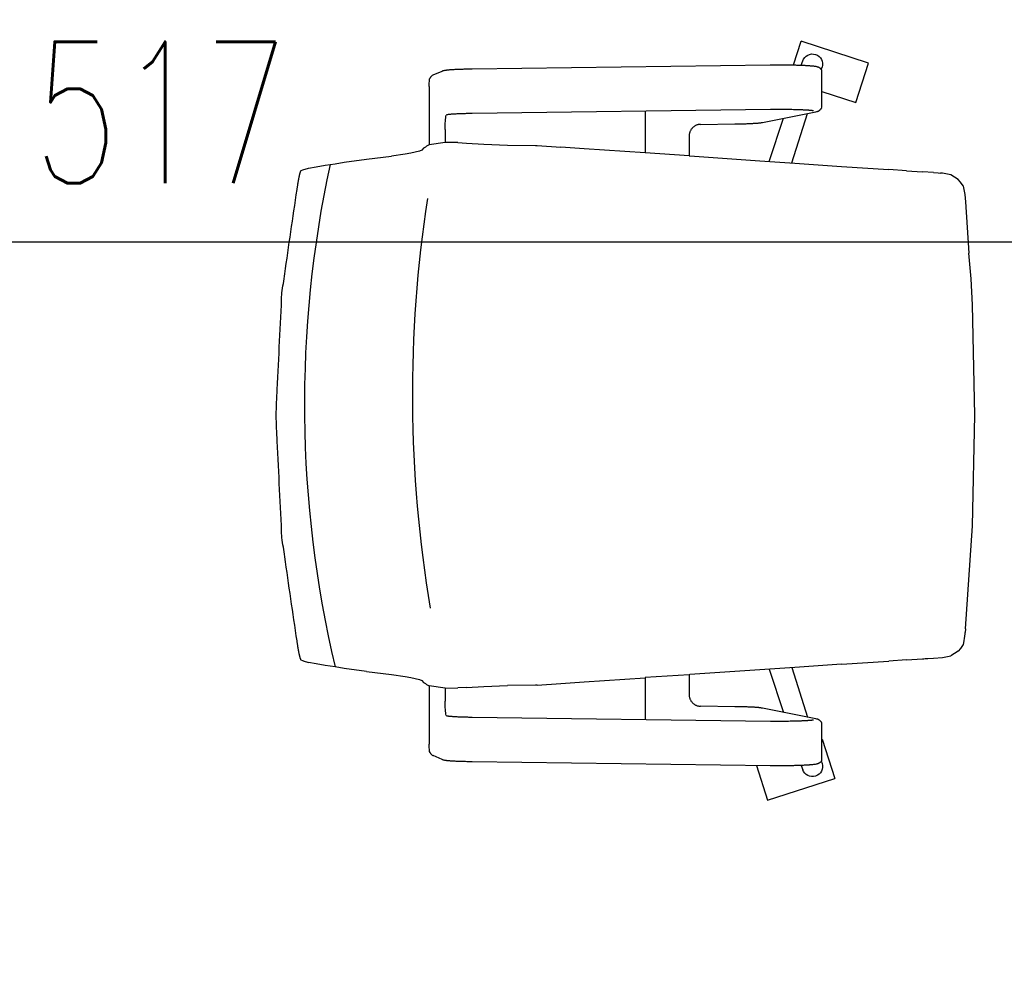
# Model space of a CAD drawing. Header units: millimetres. Extents: x 167273 to 188273, y -125105 to -88145.
# Tile 154 of 210: x 174445 to 174529, y -96599 to -96518. Entities that reach past the tile are written whole.
import ezdxf

# ---------------------------------------------------------------- set-up
doc = ezdxf.new("R2010")
doc.units = ezdxf.units.MM
doc.header["$PDMODE"] = 35
doc.header["$PDSIZE"] = 5
doc.layers.add('a-wymiary', color=9, linetype='Continuous')
doc.layers.add('c-meble', color=5, linetype='Continuous')
doc.styles.add('PPAB_100', font='romans.shx', dxfattribs={"width": 0.7, "height": 12})
doc.dimstyles.new('newPPAB_100', dxfattribs={"dimscale": 0, "dimtxt": 16, "dimasz": 1, "dimexe": 10, "dimexo": 10, "dimgap": 5, "dimtad": 1, "dimdec": 0, "dimzin": 0, "dimdsep": 46, "dimtxsty": 'PPAB_100', "dimblk": 'tick_50', "dimcen": 0.09, "dimdle": 5, "dimse1": 1, "dimse2": 1, "dimclrd": 9, "dimclre": 9, "dimclrt": 161, "dimadec": 0, "dimazin": 0, "dimtfac": 1, "dimtdec": 0, "dimtix": 1, "dimtmove": 2, "dimatfit": 0, "dimldrblk": 'tick_50', "dimfxl": 0, "dimtolj": 1, "dimtzin": 0, "dimarcsym": 0})

# ---------------------------------------------------------------- blocks, each defined once
blk = doc.blocks.new('tick_50')
at = {"color": 9, "ltscale": 20}
for p, q in [((0, 10), (0, -10)), ((-5, 0), (5, 0))]:
    blk.add_line(p, q, dxfattribs=at)
at = {"color": 0}
blk.add_line((2.5, 2.5), (-2.5, -2.5), dxfattribs=at)
blk = doc.blocks.new('*D18')
at = {"layer": 'a-wymiary', "color": 9, "lineweight": -2}
blk.add_line((174757.942, -96536.57), (174242.442, -96536.57), dxfattribs=at)
at = {"layer": 'Defpoints', "color": 0}
for p in [(174241.442, -96536.57), (174241.442, -96768.894), (174758.942, -96768.894)]:
    blk.add_point(p, dxfattribs=at)
at = {"layer": 'a-wymiary', "color": 9, "lineweight": -2, "rotation": 180}
blk.add_blockref('tick_50', (174241.442, -96536.57), dxfattribs=at)
at = {"layer": 'a-wymiary', "color": 9, "lineweight": -2}
blk.add_blockref('tick_50', (174758.942, -96536.57), dxfattribs=at)
at = {"layer": 'a-wymiary', "color": 161, "insert": (174457.39, -96525.57), "char_height": 12, "attachment_point": 5, "style": 'PPAB_100'}
blk.add_mtext('\\A1;517', dxfattribs=at)

msp = doc.modelspace()

# ---------------------------------------------------------------- linework, layer by layer
at = {"layer": 'c-meble'}
for p, q in [((174511.062, -96521.536), (174511.714, -96519.531)), ((174517.42, -96521.385), (174511.714, -96519.531)), ((174483.786, -96521.865), (174509.08, -96521.528)), ((174509.08, -96521.528), (174509.165, -96521.527)), ((174509.165, -96521.527), (174509.251, -96521.526)), ((174509.251, -96521.526), (174509.338, -96521.526)), ((174509.338, -96521.526), (174509.425, -96521.525)), ((174509.425, -96521.525), (174509.512, -96521.524)), ((174509.512, -96521.524), (174509.599, -96521.524)), ((174509.599, -96521.524), (174509.687, -96521.524)), ((174509.687, -96521.524), (174509.774, -96521.523)), ((174509.774, -96521.523), (174509.862, -96521.523)), ((174509.862, -96521.523), (174509.95, -96521.524)), ((174509.95, -96521.524), (174510.038, -96521.524)), ((174510.038, -96521.524), (174510.125, -96521.524)), ((174510.125, -96521.524), (174510.213, -96521.525)), ((174510.213, -96521.525), (174510.3, -96521.525)), ((174510.3, -96521.525), (174510.386, -96521.526)), ((174510.386, -96521.526), (174510.473, -96521.527)), ((174510.473, -96521.527), (174510.559, -96521.528)), ((174510.559, -96521.528), (174510.644, -96521.529)), ((174510.644, -96521.529), (174510.729, -96521.53)), ((174511.72, -96521.556), (174511.841, -96521.194)), ((174516.339, -96524.714), (174517.42, -96521.385)), ((174480.496, -96522.388), (174481.255, -96522.051)), ((174481.255, -96522.051), (174481.29, -96522.036)), ((174481.29, -96522.036), (174481.32, -96522.026)), ((174481.32, -96522.026), (174481.347, -96522.017)), ((174481.347, -96522.017), (174481.372, -96522.01)), ((174481.372, -96522.01), (174481.42, -96521.998)), ((174481.42, -96521.998), (174481.467, -96521.988)), ((174481.467, -96521.988), (174481.559, -96521.973)), ((174481.559, -96521.973), (174481.608, -96521.967)), ((174481.608, -96521.967), (174481.66, -96521.96)), ((174481.66, -96521.96), (174481.716, -96521.954)), ((174481.716, -96521.954), (174481.774, -96521.948)), ((174481.774, -96521.948), (174481.836, -96521.942)), ((174481.836, -96521.942), (174481.901, -96521.937)), ((174481.901, -96521.937), (174481.969, -96521.932)), ((174481.969, -96521.932), (174482.04, -96521.926)), ((174482.04, -96521.926), (174482.115, -96521.921)), ((174482.115, -96521.921), (174482.193, -96521.917)), ((174482.193, -96521.917), (174482.274, -96521.912)), ((174482.274, -96521.912), (174482.358, -96521.907)), ((174482.358, -96521.907), (174482.444, -96521.903)), ((174482.444, -96521.903), (174482.534, -96521.899)), ((174482.534, -96521.899), (174482.626, -96521.895)), ((174482.626, -96521.895), (174482.721, -96521.891)), ((174482.721, -96521.891), (174482.819, -96521.888)), ((174482.819, -96521.888), (174482.919, -96521.884)), ((174482.919, -96521.884), (174483.021, -96521.881)), ((174483.021, -96521.881), (174483.125, -96521.878)), ((174483.125, -96521.878), (174483.231, -96521.876)), ((174483.231, -96521.876), (174483.339, -96521.873)), ((174483.339, -96521.873), (174483.448, -96521.871)), ((174483.448, -96521.871), (174483.559, -96521.869)), ((174483.559, -96521.869), (174483.672, -96521.867)), ((174483.672, -96521.867), (174483.786, -96521.865)), ((174510.729, -96521.53), (174510.813, -96521.531)), ((174510.813, -96521.531), (174510.896, -96521.533)), ((174510.896, -96521.533), (174510.978, -96521.534)), ((174510.978, -96521.534), (174511.06, -96521.536)), ((174511.06, -96521.536), (174511.141, -96521.538)), ((174511.141, -96521.538), (174511.221, -96521.54)), ((174511.221, -96521.54), (174511.299, -96521.542)), ((174511.299, -96521.542), (174511.377, -96521.544)), ((174511.377, -96521.544), (174511.453, -96521.547)), ((174511.453, -96521.547), (174511.528, -96521.549)), ((174511.528, -96521.549), (174511.602, -96521.551)), ((174511.602, -96521.551), (174511.675, -96521.554)), ((174511.675, -96521.554), (174511.746, -96521.557)), ((174511.746, -96521.557), (174511.816, -96521.56)), ((174511.816, -96521.56), (174511.885, -96521.563)), ((174511.885, -96521.563), (174511.952, -96521.566)), ((174511.952, -96521.566), (174512.017, -96521.569)), ((174512.017, -96521.569), (174512.081, -96521.572)), ((174512.081, -96521.572), (174512.143, -96521.575)), ((174512.143, -96521.575), (174512.203, -96521.579)), ((174512.203, -96521.579), (174512.262, -96521.583)), ((174512.262, -96521.583), (174512.318, -96521.586)), ((174512.318, -96521.586), (174512.374, -96521.59)), ((174512.374, -96521.59), (174512.427, -96521.594)), ((174512.427, -96521.594), (174512.479, -96521.598)), ((174512.479, -96521.598), (174512.529, -96521.602)), ((174512.529, -96521.602), (174512.577, -96521.606)), ((174512.577, -96521.606), (174512.622, -96521.61)), ((174512.622, -96521.61), (174512.666, -96521.614)), ((174512.666, -96521.614), (174512.706, -96521.617)), ((174512.706, -96521.617), (174512.745, -96521.621)), ((174512.745, -96521.621), (174512.819, -96521.629)), ((174512.819, -96521.629), (174512.889, -96521.639)), ((174512.889, -96521.639), (174512.96, -96521.653)), ((174512.96, -96521.653), (174512.997, -96521.662)), ((174512.997, -96521.662), (174513.035, -96521.672)), ((174513.035, -96521.672), (174513.075, -96521.685)), ((174513.075, -96521.685), (174513.119, -96521.699)), ((174513.119, -96521.699), (174513.144, -96521.709)), ((174513.144, -96521.709), (174513.172, -96521.722)), ((174513.172, -96521.722), (174513.204, -96521.739)), ((174513.204, -96521.739), (174513.222, -96521.75)), ((174513.222, -96521.75), (174513.242, -96521.762)), ((174513.242, -96521.762), (174513.263, -96521.776)), ((174513.263, -96521.776), (174513.286, -96521.793)), ((174513.286, -96521.793), (174513.311, -96521.814)), ((174513.311, -96521.814), (174513.337, -96521.839)), ((174513.337, -96521.839), (174513.365, -96521.869)), ((174513.365, -96521.869), (174513.394, -96521.906)), ((174513.394, -96521.906), (174513.423, -96521.95)), ((174513.418, -96521.943), (174513.486, -96521.728)), ((174513.423, -96521.95), (174513.437, -96521.975)), ((174513.437, -96521.975), (174513.45, -96522.002)), ((174513.451, -96525.161), (174513.451, -96522.007)), ((174480.217, -96522.657), (174480.206, -96522.681)), ((174480.231, -96522.63), (174480.217, -96522.657)), ((174480.249, -96522.6), (174480.231, -96522.63)), ((174480.261, -96522.583), (174480.249, -96522.6)), ((174480.274, -96522.565), (174480.261, -96522.583)), ((174480.289, -96522.546), (174480.274, -96522.565)), ((174480.306, -96522.525), (174480.289, -96522.546)), ((174480.327, -96522.503), (174480.306, -96522.525)), ((174480.351, -96522.481), (174480.327, -96522.503)), ((174480.38, -96522.457), (174480.351, -96522.481)), ((174480.413, -96522.433), (174480.38, -96522.457)), ((174480.451, -96522.41), (174480.413, -96522.433)), ((174480.496, -96522.388), (174480.451, -96522.41)), ((174480.143, -96523.372), (174480.143, -96528.311)), ((174513.451, -96523.776), (174516.339, -96524.714)), ((174482.348, -96525.706), (174482.276, -96525.71)), ((174482.422, -96525.702), (174482.348, -96525.706)), ((174482.499, -96525.698), (174482.422, -96525.702)), ((174482.578, -96525.694), (174482.499, -96525.698)), ((174482.66, -96525.691), (174482.578, -96525.694)), ((174482.745, -96525.688), (174482.66, -96525.691)), ((174482.832, -96525.684), (174482.745, -96525.688)), ((174482.921, -96525.681), (174482.832, -96525.684)), ((174483.012, -96525.678), (174482.921, -96525.681)), ((174483.105, -96525.676), (174483.012, -96525.678)), ((174483.199, -96525.673), (174483.105, -96525.676)), ((174483.296, -96525.671), (174483.199, -96525.673)), ((174483.394, -96525.668), (174483.296, -96525.671)), ((174483.494, -96525.666), (174483.394, -96525.668)), ((174483.595, -96525.665), (174483.494, -96525.666)), ((174483.697, -96525.663), (174483.595, -96525.665)), ((174483.8, -96525.661), (174483.697, -96525.663)), ((174509.094, -96525.325), (174483.8, -96525.661)), ((174498.48, -96525.466), (174498.48, -96529.006)), ((174508.423, -96526.415), (174512.957, -96525.513)), ((174509.245, -96525.323), (174509.094, -96525.325)), ((174509.398, -96525.321), (174509.245, -96525.323)), ((174509.552, -96525.321), (174509.398, -96525.321)), ((174509.706, -96525.32), (174509.552, -96525.321)), ((174509.861, -96525.32), (174509.706, -96525.32)), ((174510.016, -96525.32), (174509.861, -96525.32)), ((174510.171, -96525.321), (174510.016, -96525.32)), ((174510.324, -96525.322), (174510.171, -96525.321)), ((174510.477, -96525.323), (174510.324, -96525.322)), ((174510.627, -96525.325), (174510.477, -96525.323)), ((174510.776, -96525.327), (174510.627, -96525.325)), ((174510.922, -96525.33), (174510.776, -96525.327)), ((174511.066, -96525.333), (174510.922, -96525.33)), ((174510.924, -96529.854), (174512.249, -96525.654)), ((174511.206, -96525.336), (174511.066, -96525.333)), ((174511.343, -96525.34), (174511.206, -96525.336)), ((174511.475, -96525.344), (174511.343, -96525.34)), ((174511.604, -96525.349), (174511.475, -96525.344)), ((174511.728, -96525.353), (174511.604, -96525.349)), ((174511.846, -96525.358), (174511.728, -96525.353)), ((174511.904, -96525.361), (174511.846, -96525.358)), ((174511.96, -96525.364), (174511.904, -96525.361)), ((174512.014, -96525.366), (174511.96, -96525.364)), ((174512.068, -96525.369), (174512.014, -96525.366)), ((174512.119, -96525.372), (174512.068, -96525.369)), ((174512.169, -96525.375), (174512.119, -96525.372)), ((174512.218, -96525.378), (174512.169, -96525.375)), ((174512.265, -96525.381), (174512.218, -96525.378)), ((174512.31, -96525.384), (174512.265, -96525.381)), ((174512.353, -96525.388), (174512.31, -96525.384)), ((174512.395, -96525.391), (174512.353, -96525.388)), ((174512.435, -96525.394), (174512.395, -96525.391)), ((174512.473, -96525.397), (174512.435, -96525.394)), ((174512.509, -96525.401), (174512.473, -96525.397)), ((174512.543, -96525.404), (174512.509, -96525.401)), ((174512.574, -96525.407), (174512.543, -96525.404)), ((174512.604, -96525.41), (174512.574, -96525.407)), ((174512.632, -96525.414), (174512.604, -96525.41)), ((174512.657, -96525.417), (174512.632, -96525.414)), ((174512.68, -96525.42), (174512.657, -96525.417)), ((174512.7, -96525.423), (174512.68, -96525.42)), ((174512.718, -96525.426), (174512.7, -96525.423)), ((174512.732, -96525.428), (174512.718, -96525.426)), ((174512.743, -96525.43), (174512.732, -96525.428)), ((174512.75, -96525.432), (174512.743, -96525.43)), ((174512.752, -96525.432), (174512.75, -96525.432)), ((174512.957, -96525.513), (174513.029, -96525.496)), ((174513.029, -96525.496), (174513.068, -96525.485)), ((174513.068, -96525.485), (174513.089, -96525.479)), ((174513.089, -96525.479), (174513.112, -96525.471)), ((174513.112, -96525.471), (174513.137, -96525.461)), ((174513.137, -96525.461), (174513.165, -96525.448)), ((174513.165, -96525.448), (174513.198, -96525.432)), ((174513.198, -96525.432), (174513.216, -96525.422)), ((174513.216, -96525.422), (174513.236, -96525.41)), ((174513.236, -96525.41), (174513.257, -96525.395)), ((174513.257, -96525.395), (174513.28, -96525.378)), ((174513.28, -96525.378), (174513.306, -96525.358)), ((174513.306, -96525.358), (174513.333, -96525.333)), ((174513.333, -96525.333), (174513.362, -96525.302)), ((174513.362, -96525.302), (174513.392, -96525.265)), ((174513.392, -96525.265), (174513.407, -96525.243)), ((174513.407, -96525.243), (174513.422, -96525.219)), ((174513.422, -96525.219), (174513.437, -96525.193)), ((174513.437, -96525.193), (174513.45, -96525.165)), ((174481.656, -96525.769), (174481.589, -96525.803)), ((174481.658, -96525.769), (174481.656, -96525.769)), ((174481.661, -96525.768), (174481.658, -96525.769)), ((174481.674, -96525.766), (174481.661, -96525.768)), ((174481.693, -96525.762), (174481.674, -96525.766)), ((174481.719, -96525.758), (174481.693, -96525.762)), ((174481.749, -96525.754), (174481.719, -96525.758)), ((174481.785, -96525.75), (174481.749, -96525.754)), ((174481.824, -96525.745), (174481.785, -96525.75)), ((174481.868, -96525.741), (174481.824, -96525.745)), ((174481.916, -96525.736), (174481.868, -96525.741)), ((174481.967, -96525.731), (174481.916, -96525.736)), ((174482.023, -96525.727), (174481.967, -96525.731)), ((174482.081, -96525.723), (174482.023, -96525.727)), ((174482.143, -96525.718), (174482.081, -96525.723)), ((174482.208, -96525.714), (174482.143, -96525.718)), ((174482.276, -96525.71), (174482.208, -96525.714)), ((174506.089, -96526.542), (174506.189, -96526.541)), ((174506.189, -96526.541), (174506.289, -96526.539)), ((174506.289, -96526.539), (174506.388, -96526.537)), ((174506.388, -96526.537), (174506.485, -96526.535)), ((174506.485, -96526.535), (174506.581, -96526.533)), ((174506.581, -96526.533), (174506.676, -96526.531)), ((174506.676, -96526.531), (174506.769, -96526.528)), ((174506.769, -96526.528), (174506.861, -96526.526)), ((174506.861, -96526.526), (174506.951, -96526.523)), ((174506.951, -96526.523), (174507.04, -96526.52)), ((174507.04, -96526.52), (174507.126, -96526.517)), ((174507.126, -96526.517), (174507.211, -96526.514)), ((174507.211, -96526.514), (174507.294, -96526.51)), ((174507.294, -96526.51), (174507.374, -96526.507)), ((174507.374, -96526.507), (174507.453, -96526.503)), ((174507.453, -96526.503), (174507.529, -96526.499)), ((174507.529, -96526.499), (174507.603, -96526.495)), ((174507.603, -96526.495), (174507.675, -96526.491)), ((174507.675, -96526.491), (174507.744, -96526.487)), ((174507.744, -96526.487), (174507.811, -96526.483)), ((174507.811, -96526.483), (174507.875, -96526.478)), ((174507.875, -96526.478), (174507.937, -96526.473)), ((174507.937, -96526.473), (174507.996, -96526.469)), ((174507.996, -96526.469), (174508.052, -96526.464)), ((174508.052, -96526.464), (174508.106, -96526.459)), ((174508.106, -96526.459), (174508.158, -96526.453)), ((174508.158, -96526.453), (174508.207, -96526.448)), ((174508.207, -96526.448), (174508.253, -96526.442)), ((174508.253, -96526.442), (174508.298, -96526.436)), ((174508.298, -96526.436), (174508.341, -96526.43)), ((174508.341, -96526.43), (174508.423, -96526.415)), ((174508.988, -96529.721), (174510.213, -96526.059)), ((174481.506, -96527.009), (174481.506, -96528.127)), ((174502.226, -96527.352), (174502.215, -96527.401)), ((174502.239, -96527.304), (174502.226, -96527.352)), ((174502.254, -96527.256), (174502.239, -96527.304)), ((174502.271, -96527.209), (174502.254, -96527.256)), ((174502.291, -96527.164), (174502.271, -96527.209)), ((174502.313, -96527.119), (174502.291, -96527.164)), ((174502.336, -96527.075), (174502.313, -96527.119)), ((174502.362, -96527.033), (174502.336, -96527.075)), ((174502.39, -96526.992), (174502.362, -96527.033)), ((174502.419, -96526.953), (174502.39, -96526.992)), ((174502.451, -96526.915), (174502.419, -96526.953)), ((174502.483, -96526.879), (174502.451, -96526.915)), ((174502.518, -96526.845), (174502.483, -96526.879)), ((174502.554, -96526.812), (174502.518, -96526.845)), ((174502.591, -96526.782), (174502.554, -96526.812)), ((174502.63, -96526.753), (174502.591, -96526.782)), ((174502.67, -96526.727), (174502.63, -96526.753)), ((174502.711, -96526.702), (174502.67, -96526.727)), ((174502.752, -96526.68), (174502.711, -96526.702)), ((174502.795, -96526.66), (174502.752, -96526.68)), ((174502.839, -96526.642), (174502.795, -96526.66)), ((174502.883, -96526.626), (174502.839, -96526.642)), ((174502.928, -96526.613), (174502.883, -96526.626)), ((174502.973, -96526.602), (174502.928, -96526.613)), ((174503.018, -96526.593), (174502.973, -96526.602)), ((174503.064, -96526.587), (174503.018, -96526.593)), ((174503.11, -96526.583), (174503.064, -96526.587)), ((174503.156, -96526.581), (174503.11, -96526.583)), ((174503.156, -96526.581), (174506.089, -96526.542)), ((174481.506, -96528.127), (174480.145, -96528.31)), ((174482.584, -96528.13), (174481.506, -96528.127)), ((174482.584, -96528.13), (174483.33, -96528.169)), ((174483.33, -96528.169), (174484.798, -96528.254)), ((174502.197, -96527.549), (174502.196, -96527.599)), ((174502.196, -96527.599), (174502.196, -96529.255)), ((174502.201, -96527.499), (174502.197, -96527.549)), ((174502.207, -96527.45), (174502.201, -96527.499)), ((174502.215, -96527.401), (174502.207, -96527.45)), ((174478.586, -96529.021), (174478.108, -96529.107)), ((174479.339, -96528.849), (174478.586, -96529.021)), ((174479.517, -96528.762), (174479.339, -96528.849)), ((174479.668, -96528.592), (174479.517, -96528.762)), ((174479.842, -96528.506), (174479.668, -96528.592)), ((174479.842, -96528.506), (174479.918, -96528.421)), ((174480.145, -96528.31), (174479.918, -96528.421)), ((174484.798, -96528.254), (174486.807, -96528.338)), ((174486.807, -96528.338), (174489.178, -96528.377)), ((174489.178, -96528.377), (174489.323, -96528.377)), ((174489.323, -96528.377), (174491.317, -96528.513)), ((174493.303, -96528.649), (174491.317, -96528.513)), ((174498.48, -96529.001), (174493.303, -96528.649)), ((174502.196, -96529.255), (174498.48, -96529.006)), ((174472.171, -96529.916), (174472.929, -96529.789)), ((174472.929, -96529.789), (174474.839, -96529.534)), ((174474.839, -96529.534), (174476.956, -96529.278)), ((174478.108, -96529.107), (174476.956, -96529.278)), ((174502.196, -96529.255), (174502.259, -96529.26)), ((174502.259, -96529.26), (174508.194, -96529.667)), ((174508.194, -96529.667), (174511.169, -96529.871)), ((174510.921, -96529.864), (174510.921, -96529.864)), ((174511.169, -96529.871), (174515.141, -96530.142)), ((174469.197, -96530.735), (174469.204, -96530.711)), ((174469.204, -96530.711), (174469.211, -96530.688)), ((174469.211, -96530.688), (174469.218, -96530.667)), ((174469.218, -96530.667), (174469.225, -96530.646)), ((174469.225, -96530.646), (174469.231, -96530.627)), ((174469.231, -96530.627), (174469.237, -96530.609)), ((174469.237, -96530.609), (174469.243, -96530.593)), ((174469.243, -96530.593), (174469.249, -96530.578)), ((174469.249, -96530.578), (174469.255, -96530.564)), ((174469.255, -96530.564), (174469.261, -96530.551)), ((174469.261, -96530.551), (174469.267, -96530.54)), ((174469.267, -96530.54), (174469.272, -96530.53)), ((174469.272, -96530.53), (174469.277, -96530.522)), ((174469.277, -96530.522), (174469.282, -96530.515)), ((174469.282, -96530.515), (174469.287, -96530.509)), ((174469.287, -96530.509), (174469.292, -96530.505)), ((174469.292, -96530.505), (174469.296, -96530.502)), ((174469.296, -96530.502), (174469.443, -96530.427)), ((174469.443, -96530.427), (174469.901, -96530.299)), ((174469.901, -96530.299), (174470.557, -96530.172)), ((174470.557, -96530.172), (174471.313, -96530.044)), ((174471.313, -96530.044), (174472.171, -96529.916)), ((174515.141, -96530.142), (174519.144, -96530.414)), ((174520.643, -96530.516), (174519.144, -96530.414)), ((174520.643, -96530.516), (174522.012, -96530.608)), ((174522.925, -96530.668), (174522.012, -96530.608)), ((174522.925, -96530.668), (174523.318, -96530.694)), ((174523.318, -96530.694), (174523.515, -96530.707)), ((174523.614, -96530.713), (174523.515, -96530.707)), ((174523.712, -96530.719), (174523.614, -96530.713)), ((174469.027, -96531.564), (174469.034, -96531.524)), ((174469.034, -96531.524), (174469.041, -96531.484)), ((174469.041, -96531.484), (174469.047, -96531.444)), ((174469.047, -96531.444), (174469.054, -96531.405)), ((174469.054, -96531.405), (174469.06, -96531.367)), ((174469.06, -96531.367), (174469.067, -96531.329)), ((174469.067, -96531.329), (174469.073, -96531.291)), ((174469.073, -96531.291), (174469.08, -96531.255)), ((174469.08, -96531.255), (174469.086, -96531.219)), ((174469.086, -96531.219), (174469.093, -96531.183)), ((174469.093, -96531.183), (174469.099, -96531.148)), ((174469.13, -96531.003), (174469.138, -96530.969)), ((174469.138, -96530.969), (174469.146, -96530.936)), ((174469.146, -96530.936), (174469.153, -96530.904)), ((174469.153, -96530.904), (174469.161, -96530.873)), ((174469.161, -96530.873), (174469.168, -96530.843)), ((174469.168, -96530.843), (174469.176, -96530.814)), ((174469.176, -96530.814), (174469.183, -96530.787)), ((174469.183, -96530.787), (174469.19, -96530.76)), ((174469.19, -96530.76), (174469.197, -96530.735)), ((174524.418, -96530.854), (174523.712, -96530.719)), ((174525.041, -96531.247), (174524.418, -96530.854)), ((174525.215, -96531.49), (174525.041, -96531.247)), ((174525.443, -96531.809), (174525.215, -96531.49)), ((174468.941, -96532.12), (174468.947, -96532.076)), ((174468.947, -96532.076), (174468.954, -96532.032)), ((174468.954, -96532.032), (174468.961, -96531.988)), ((174468.961, -96531.988), (174468.967, -96531.945)), ((174468.967, -96531.945), (174468.974, -96531.901)), ((174468.974, -96531.901), (174468.981, -96531.858)), ((174468.981, -96531.858), (174468.987, -96531.815)), ((174468.987, -96531.815), (174468.994, -96531.772)), ((174468.994, -96531.772), (174469.001, -96531.73)), ((174469.001, -96531.73), (174469.007, -96531.688)), ((174469.007, -96531.688), (174469.014, -96531.646)), ((174469.014, -96531.646), (174469.021, -96531.605)), ((174469.021, -96531.605), (174469.027, -96531.564)), ((174525.443, -96531.809), (174525.477, -96531.959)), ((174525.477, -96531.959), (174525.597, -96532.519)), ((174525.597, -96532.519), (174525.64, -96533.152)), ((174525.64, -96533.152), (174525.935, -96537.517)), ((174526.12, -96539.696), (174525.935, -96537.517)), ((174526.178, -96540.788), (174526.12, -96539.696)), ((174526.23, -96541.881), (174526.178, -96540.788)), ((174526.442, -96551.269), (174526.23, -96541.881)), ((174526.23, -96560.658), (174526.442, -96551.269)), ((174525.64, -96569.387), (174526.23, -96560.658)), ((174525.597, -96570.019), (174525.604, -96569.941)), ((174525.604, -96569.941), (174525.608, -96569.861)), ((174525.608, -96569.861), (174525.619, -96569.703)), ((174525.64, -96569.387), (174525.619, -96569.703)), ((174468.947, -96570.463), (174468.941, -96570.418)), ((174468.954, -96570.507), (174468.947, -96570.463)), ((174468.961, -96570.551), (174468.954, -96570.507)), ((174468.967, -96570.594), (174468.961, -96570.551)), ((174468.974, -96570.638), (174468.967, -96570.594)), ((174468.981, -96570.681), (174468.974, -96570.638)), ((174468.987, -96570.724), (174468.981, -96570.681)), ((174468.994, -96570.767), (174468.987, -96570.724)), ((174469.001, -96570.809), (174468.994, -96570.767)), ((174469.007, -96570.851), (174469.001, -96570.809)), ((174525.443, -96570.73), (174525.212, -96571.054)), ((174525.477, -96570.58), (174525.443, -96570.73)), ((174525.501, -96570.585), (174525.597, -96570.019)), ((174469.014, -96570.893), (174469.007, -96570.851)), ((174469.021, -96570.934), (174469.014, -96570.893)), ((174469.027, -96570.975), (174469.021, -96570.934)), ((174469.034, -96571.016), (174469.027, -96570.975)), ((174469.041, -96571.056), (174469.034, -96571.016)), ((174469.047, -96571.095), (174469.041, -96571.056)), ((174469.054, -96571.134), (174469.047, -96571.095)), ((174469.06, -96571.172), (174469.054, -96571.134)), ((174469.067, -96571.21), (174469.06, -96571.172)), ((174469.073, -96571.248), (174469.067, -96571.21)), ((174469.08, -96571.284), (174469.073, -96571.248)), ((174469.086, -96571.32), (174469.08, -96571.284)), ((174469.093, -96571.356), (174469.086, -96571.32)), ((174469.099, -96571.39), (174469.093, -96571.356)), ((174469.138, -96571.57), (174469.13, -96571.535)), ((174469.146, -96571.603), (174469.138, -96571.57)), ((174469.153, -96571.635), (174469.146, -96571.603)), ((174469.161, -96571.666), (174469.153, -96571.635)), ((174525.041, -96571.292), (174524.418, -96571.685)), ((174525.212, -96571.054), (174525.041, -96571.292)), ((174469.168, -96571.696), (174469.161, -96571.666)), ((174469.176, -96571.724), (174469.168, -96571.696)), ((174469.183, -96571.752), (174469.176, -96571.724)), ((174469.19, -96571.779), (174469.183, -96571.752)), ((174469.197, -96571.804), (174469.19, -96571.779)), ((174469.204, -96571.828), (174469.197, -96571.804)), ((174469.211, -96571.851), (174469.204, -96571.828)), ((174469.218, -96571.872), (174469.211, -96571.851)), ((174469.225, -96571.893), (174469.218, -96571.872)), ((174469.231, -96571.912), (174469.225, -96571.893)), ((174469.237, -96571.93), (174469.231, -96571.912)), ((174469.244, -96571.946), (174469.237, -96571.93)), ((174469.249, -96571.961), (174469.244, -96571.946)), ((174469.255, -96571.975), (174469.249, -96571.961)), ((174469.261, -96571.988), (174469.255, -96571.975)), ((174469.267, -96571.999), (174469.261, -96571.988)), ((174469.272, -96572.009), (174469.267, -96571.999)), ((174469.277, -96572.017), (174469.272, -96572.009)), ((174469.282, -96572.024), (174469.277, -96572.017)), ((174469.287, -96572.03), (174469.282, -96572.024)), ((174469.292, -96572.034), (174469.287, -96572.03)), ((174469.296, -96572.037), (174469.292, -96572.034)), ((174469.443, -96572.112), (174469.296, -96572.037)), ((174469.443, -96572.112), (174469.443, -96572.112)), ((174469.449, -96572.114), (174469.443, -96572.112)), ((174469.449, -96572.114), (174469.901, -96572.24)), ((174470.557, -96572.367), (174469.901, -96572.24)), ((174471.313, -96572.495), (174470.557, -96572.367)), ((174515.141, -96572.397), (174511.169, -96572.668)), ((174515.141, -96572.397), (174519.144, -96572.125)), ((174520.643, -96572.023), (174519.144, -96572.125)), ((174520.643, -96572.023), (174522.012, -96571.931)), ((174522.012, -96571.931), (174522.126, -96571.924)), ((174522.126, -96571.924), (174522.24, -96571.916)), ((174522.24, -96571.916), (174522.468, -96571.901)), ((174522.468, -96571.901), (174522.925, -96571.871)), ((174522.925, -96571.871), (174523.712, -96571.819)), ((174523.712, -96571.819), (174524.418, -96571.685)), ((174472.171, -96572.623), (174471.313, -96572.495)), ((174472.929, -96572.75), (174472.171, -96572.623)), ((174474.839, -96573.005), (174472.929, -96572.75)), ((174474.839, -96573.005), (174476.956, -96573.261)), ((174476.956, -96573.261), (174478.108, -96573.432)), ((174502.196, -96573.284), (174498.48, -96573.533)), ((174502.196, -96573.284), (174502.259, -96573.279)), ((174502.196, -96573.284), (174502.196, -96574.94)), ((174508.194, -96572.872), (174502.259, -96573.279)), ((174511.169, -96572.668), (174508.194, -96572.872)), ((174508.988, -96572.818), (174510.213, -96576.48)), ((174510.921, -96572.675), (174510.921, -96572.675)), ((174510.924, -96572.685), (174512.249, -96576.885)), ((174478.108, -96573.432), (174478.586, -96573.518)), ((174478.586, -96573.518), (174479.339, -96573.69)), ((174479.339, -96573.69), (174479.517, -96573.777)), ((174479.517, -96573.777), (174479.668, -96573.947)), ((174479.668, -96573.947), (174479.842, -96574.033)), ((174479.918, -96574.118), (174479.842, -96574.033)), ((174479.918, -96574.118), (174480.145, -96574.229)), ((174489.323, -96574.162), (174491.317, -96574.026)), ((174491.317, -96574.026), (174493.303, -96573.89)), ((174493.303, -96573.89), (174498.48, -96573.538)), ((174498.48, -96573.533), (174498.48, -96577.073)), ((174480.143, -96574.227), (174480.143, -96579.167)), ((174481.506, -96574.412), (174480.145, -96574.229)), ((174481.506, -96574.412), (174482.584, -96574.409)), ((174481.506, -96574.412), (174481.506, -96575.53)), ((174483.33, -96574.37), (174482.584, -96574.409)), ((174483.33, -96574.37), (174484.798, -96574.285)), ((174484.798, -96574.285), (174486.807, -96574.201)), ((174489.178, -96574.162), (174486.807, -96574.201)), ((174489.323, -96574.162), (174489.178, -96574.162)), ((174502.196, -96574.94), (174502.197, -96574.99)), ((174502.197, -96574.99), (174502.201, -96575.04)), ((174502.201, -96575.04), (174502.207, -96575.089)), ((174502.207, -96575.089), (174502.215, -96575.138)), ((174502.215, -96575.138), (174502.226, -96575.187)), ((174502.226, -96575.187), (174502.239, -96575.235)), ((174502.239, -96575.235), (174502.254, -96575.283)), ((174502.254, -96575.283), (174502.271, -96575.33)), ((174502.271, -96575.33), (174502.291, -96575.375)), ((174502.291, -96575.375), (174502.313, -96575.42)), ((174502.313, -96575.42), (174502.336, -96575.464)), ((174502.336, -96575.464), (174502.362, -96575.506)), ((174502.362, -96575.506), (174502.39, -96575.547)), ((174502.39, -96575.547), (174502.419, -96575.586)), ((174502.419, -96575.586), (174502.451, -96575.624)), ((174502.451, -96575.624), (174502.483, -96575.66)), ((174502.483, -96575.66), (174502.518, -96575.694)), ((174502.518, -96575.694), (174502.554, -96575.727)), ((174502.554, -96575.727), (174502.591, -96575.757)), ((174502.591, -96575.757), (174502.63, -96575.786)), ((174502.63, -96575.786), (174502.67, -96575.812)), ((174502.67, -96575.812), (174502.711, -96575.837)), ((174502.711, -96575.837), (174502.752, -96575.859)), ((174502.752, -96575.859), (174502.795, -96575.879)), ((174502.795, -96575.879), (174502.839, -96575.897)), ((174502.839, -96575.897), (174502.883, -96575.913)), ((174502.883, -96575.913), (174502.928, -96575.926)), ((174502.928, -96575.926), (174502.973, -96575.937)), ((174502.973, -96575.937), (174503.018, -96575.946)), ((174503.018, -96575.946), (174503.064, -96575.952)), ((174503.064, -96575.952), (174503.11, -96575.956)), ((174503.11, -96575.956), (174503.156, -96575.958)), ((174506.089, -96575.997), (174503.156, -96575.958)), ((174506.189, -96575.998), (174506.089, -96575.997)), ((174506.289, -96576), (174506.189, -96575.998)), ((174506.388, -96576.002), (174506.289, -96576)), ((174506.485, -96576.004), (174506.388, -96576.002)), ((174506.581, -96576.006), (174506.485, -96576.004)), ((174506.676, -96576.008), (174506.581, -96576.006)), ((174506.769, -96576.011), (174506.676, -96576.008)), ((174506.861, -96576.013), (174506.769, -96576.011)), ((174506.951, -96576.016), (174506.861, -96576.013)), ((174507.04, -96576.019), (174506.951, -96576.016)), ((174507.126, -96576.022), (174507.04, -96576.019)), ((174507.211, -96576.025), (174507.126, -96576.022)), ((174507.294, -96576.029), (174507.211, -96576.025)), ((174507.374, -96576.032), (174507.294, -96576.029)), ((174507.453, -96576.036), (174507.374, -96576.032)), ((174507.529, -96576.04), (174507.453, -96576.036)), ((174507.603, -96576.044), (174507.529, -96576.04)), ((174507.675, -96576.048), (174507.603, -96576.044)), ((174507.744, -96576.052), (174507.675, -96576.048)), ((174507.811, -96576.056), (174507.744, -96576.052)), ((174507.875, -96576.061), (174507.811, -96576.056)), ((174507.937, -96576.066), (174507.875, -96576.061)), ((174507.996, -96576.07), (174507.937, -96576.066)), ((174508.052, -96576.075), (174507.996, -96576.07)), ((174508.106, -96576.08), (174508.052, -96576.075)), ((174508.158, -96576.086), (174508.106, -96576.08)), ((174508.207, -96576.091), (174508.158, -96576.086)), ((174508.253, -96576.097), (174508.207, -96576.091)), ((174508.298, -96576.103), (174508.253, -96576.097)), ((174508.341, -96576.109), (174508.298, -96576.103)), ((174508.423, -96576.124), (174508.341, -96576.109)), ((174512.957, -96577.026), (174508.423, -96576.124)), ((174481.589, -96576.736), (174481.656, -96576.77)), ((174481.656, -96576.77), (174481.658, -96576.77)), ((174481.658, -96576.77), (174481.661, -96576.771)), ((174481.661, -96576.771), (174481.674, -96576.773)), ((174481.674, -96576.773), (174481.693, -96576.777)), ((174481.693, -96576.777), (174481.719, -96576.781)), ((174481.719, -96576.781), (174481.749, -96576.785)), ((174481.749, -96576.785), (174481.785, -96576.789)), ((174481.785, -96576.789), (174481.824, -96576.794)), ((174481.824, -96576.794), (174481.868, -96576.798)), ((174481.868, -96576.798), (174481.916, -96576.803)), ((174481.916, -96576.803), (174481.967, -96576.808)), ((174481.967, -96576.808), (174482.023, -96576.812)), ((174482.023, -96576.812), (174482.081, -96576.816)), ((174482.081, -96576.816), (174482.143, -96576.821)), ((174482.143, -96576.821), (174482.208, -96576.825)), ((174482.208, -96576.825), (174482.276, -96576.829)), ((174482.276, -96576.829), (174482.348, -96576.833)), ((174482.348, -96576.833), (174482.422, -96576.837)), ((174482.422, -96576.837), (174482.499, -96576.841)), ((174482.499, -96576.841), (174482.578, -96576.845)), ((174482.578, -96576.845), (174482.66, -96576.848)), ((174482.66, -96576.848), (174482.745, -96576.851)), ((174482.745, -96576.851), (174482.832, -96576.855)), ((174482.832, -96576.855), (174482.921, -96576.858)), ((174482.921, -96576.858), (174483.012, -96576.861)), ((174483.012, -96576.861), (174483.105, -96576.863)), ((174483.105, -96576.863), (174483.199, -96576.866)), ((174483.199, -96576.866), (174483.296, -96576.868)), ((174483.296, -96576.868), (174483.394, -96576.87)), ((174483.394, -96576.87), (174483.494, -96576.873)), ((174483.494, -96576.873), (174483.595, -96576.874)), ((174483.595, -96576.874), (174483.697, -96576.876)), ((174483.697, -96576.876), (174483.8, -96576.878)), ((174483.8, -96576.878), (174509.094, -96577.214)), ((174509.094, -96577.214), (174509.245, -96577.216)), ((174509.245, -96577.216), (174509.398, -96577.217)), ((174509.398, -96577.217), (174509.552, -96577.218)), ((174509.552, -96577.218), (174509.706, -96577.219)), ((174509.706, -96577.219), (174509.861, -96577.219)), ((174509.861, -96577.219), (174510.016, -96577.219)), ((174510.016, -96577.219), (174510.171, -96577.218)), ((174510.171, -96577.218), (174510.324, -96577.217)), ((174510.324, -96577.217), (174510.477, -96577.216)), ((174510.477, -96577.216), (174510.627, -96577.214)), ((174510.627, -96577.214), (174510.776, -96577.212)), ((174510.776, -96577.212), (174510.922, -96577.209)), ((174510.922, -96577.209), (174511.066, -96577.206)), ((174511.066, -96577.206), (174511.206, -96577.203)), ((174511.206, -96577.203), (174511.343, -96577.199)), ((174511.343, -96577.199), (174511.475, -96577.195)), ((174511.475, -96577.195), (174511.604, -96577.19)), ((174511.604, -96577.19), (174511.728, -96577.186)), ((174511.728, -96577.186), (174511.788, -96577.183)), ((174511.788, -96577.183), (174511.846, -96577.181)), ((174511.846, -96577.181), (174511.904, -96577.178)), ((174511.904, -96577.178), (174511.96, -96577.175)), ((174511.96, -96577.175), (174512.014, -96577.172)), ((174512.014, -96577.172), (174512.068, -96577.17)), ((174512.068, -96577.17), (174512.119, -96577.167)), ((174512.119, -96577.167), (174512.169, -96577.164)), ((174512.169, -96577.164), (174512.218, -96577.161)), ((174512.218, -96577.161), (174512.265, -96577.158)), ((174512.265, -96577.158), (174512.31, -96577.155)), ((174512.31, -96577.155), (174512.353, -96577.151)), ((174512.353, -96577.151), (174512.395, -96577.148)), ((174512.395, -96577.148), (174512.435, -96577.145)), ((174512.435, -96577.145), (174512.473, -96577.142)), ((174512.473, -96577.142), (174512.509, -96577.138)), ((174512.509, -96577.138), (174512.543, -96577.135)), ((174512.543, -96577.135), (174512.575, -96577.131)), ((174512.575, -96577.131), (174512.605, -96577.128)), ((174512.605, -96577.128), (174512.633, -96577.125)), ((174512.633, -96577.125), (174512.658, -96577.122)), ((174512.658, -96577.122), (174512.681, -96577.119)), ((174512.681, -96577.119), (174512.701, -96577.116)), ((174512.701, -96577.116), (174512.718, -96577.113)), ((174512.718, -96577.113), (174512.732, -96577.111)), ((174512.732, -96577.111), (174512.743, -96577.109)), ((174512.743, -96577.109), (174512.75, -96577.107)), ((174512.75, -96577.107), (174512.752, -96577.107)), ((174513.029, -96577.043), (174512.957, -96577.026)), ((174513.068, -96577.054), (174513.029, -96577.043)), ((174513.089, -96577.06), (174513.068, -96577.054)), ((174513.112, -96577.068), (174513.089, -96577.06)), ((174513.137, -96577.078), (174513.112, -96577.068)), ((174513.165, -96577.091), (174513.137, -96577.078)), ((174513.198, -96577.107), (174513.165, -96577.091)), ((174513.216, -96577.117), (174513.198, -96577.107)), ((174513.236, -96577.129), (174513.216, -96577.117)), ((174513.257, -96577.144), (174513.236, -96577.129)), ((174513.28, -96577.161), (174513.257, -96577.144)), ((174513.306, -96577.181), (174513.28, -96577.161)), ((174513.333, -96577.206), (174513.306, -96577.181)), ((174513.362, -96577.237), (174513.333, -96577.206)), ((174513.392, -96577.274), (174513.362, -96577.237)), ((174513.407, -96577.296), (174513.392, -96577.274)), ((174513.422, -96577.32), (174513.407, -96577.296)), ((174513.437, -96577.346), (174513.422, -96577.32)), ((174513.45, -96577.374), (174513.437, -96577.346)), ((174513.451, -96580.532), (174513.451, -96577.378)), ((174513.485, -96578.752), (174513.451, -96578.763)), ((174513.485, -96578.752), (174514.567, -96582.081)), ((174480.206, -96579.858), (174480.217, -96579.882)), ((174480.217, -96579.882), (174480.231, -96579.909)), ((174480.231, -96579.909), (174480.249, -96579.939)), ((174480.249, -96579.939), (174480.261, -96579.956)), ((174480.261, -96579.956), (174480.274, -96579.974)), ((174480.274, -96579.974), (174480.289, -96579.993)), ((174480.289, -96579.993), (174480.306, -96580.014)), ((174480.306, -96580.014), (174480.327, -96580.035)), ((174480.327, -96580.035), (174480.351, -96580.058)), ((174480.351, -96580.058), (174480.38, -96580.082)), ((174480.38, -96580.082), (174480.413, -96580.106)), ((174480.413, -96580.106), (174480.451, -96580.129)), ((174480.451, -96580.129), (174480.496, -96580.151)), ((174481.255, -96580.488), (174480.496, -96580.151)), ((174481.291, -96580.503), (174481.255, -96580.488)), ((174481.323, -96580.516), (174481.291, -96580.503)), ((174481.352, -96580.526), (174481.323, -96580.516)), ((174481.379, -96580.535), (174481.352, -96580.526)), ((174481.404, -96580.542), (174481.379, -96580.535)), ((174481.427, -96580.547), (174481.404, -96580.542)), ((174481.471, -96580.555), (174481.427, -96580.547)), ((174481.514, -96580.56), (174481.471, -96580.555)), ((174481.559, -96580.566), (174481.514, -96580.56)), ((174481.608, -96580.572), (174481.559, -96580.566)), ((174481.661, -96580.579), (174481.608, -96580.572)), ((174481.716, -96580.585), (174481.661, -96580.579)), ((174481.774, -96580.591), (174481.716, -96580.585)), ((174481.836, -96580.597), (174481.774, -96580.591)), ((174481.901, -96580.602), (174481.836, -96580.597)), ((174481.969, -96580.607), (174481.901, -96580.602)), ((174482.04, -96580.613), (174481.969, -96580.607)), ((174482.115, -96580.618), (174482.04, -96580.613)), ((174482.193, -96580.622), (174482.115, -96580.618)), ((174482.274, -96580.627), (174482.193, -96580.622)), ((174482.358, -96580.632), (174482.274, -96580.627)), ((174482.444, -96580.636), (174482.358, -96580.632)), ((174482.534, -96580.64), (174482.444, -96580.636)), ((174482.626, -96580.644), (174482.534, -96580.64)), ((174482.721, -96580.648), (174482.626, -96580.644)), ((174482.819, -96580.651), (174482.721, -96580.648)), ((174482.919, -96580.655), (174482.819, -96580.651)), ((174483.021, -96580.658), (174482.919, -96580.655)), ((174483.125, -96580.661), (174483.021, -96580.658)), ((174483.231, -96580.663), (174483.125, -96580.661)), ((174483.339, -96580.666), (174483.231, -96580.663)), ((174483.448, -96580.668), (174483.339, -96580.666)), ((174483.559, -96580.67), (174483.448, -96580.668)), ((174483.672, -96580.672), (174483.559, -96580.67)), ((174483.786, -96580.674), (174483.672, -96580.672)), ((174509.08, -96581.01), (174483.786, -96580.674)), ((174513.144, -96580.829), (174513.119, -96580.839)), ((174513.172, -96580.816), (174513.144, -96580.829)), ((174513.204, -96580.8), (174513.172, -96580.816)), ((174513.222, -96580.789), (174513.204, -96580.8)), ((174513.242, -96580.777), (174513.222, -96580.789)), ((174513.263, -96580.763), (174513.242, -96580.777)), ((174513.286, -96580.746), (174513.263, -96580.763)), ((174513.311, -96580.725), (174513.286, -96580.746)), ((174513.337, -96580.7), (174513.311, -96580.725)), ((174513.365, -96580.67), (174513.337, -96580.7)), ((174513.394, -96580.633), (174513.365, -96580.67)), ((174513.423, -96580.589), (174513.394, -96580.633)), ((174513.418, -96580.596), (174513.486, -96580.81)), ((174513.437, -96580.564), (174513.423, -96580.589)), ((174513.45, -96580.537), (174513.437, -96580.564)), ((174507.905, -96580.995), (174508.861, -96583.935)), ((174509.165, -96581.012), (174509.08, -96581.01)), ((174509.251, -96581.013), (174509.165, -96581.012)), ((174509.338, -96581.013), (174509.251, -96581.013)), ((174509.425, -96581.014), (174509.338, -96581.013)), ((174509.512, -96581.015), (174509.425, -96581.014)), ((174509.599, -96581.015), (174509.512, -96581.015)), ((174509.687, -96581.015), (174509.599, -96581.015)), ((174509.774, -96581.015), (174509.687, -96581.015)), ((174509.862, -96581.016), (174509.774, -96581.015)), ((174509.95, -96581.015), (174509.862, -96581.016)), ((174510.038, -96581.015), (174509.95, -96581.015)), ((174510.125, -96581.015), (174510.038, -96581.015)), ((174510.213, -96581.014), (174510.125, -96581.015)), ((174510.3, -96581.014), (174510.213, -96581.014)), ((174510.386, -96581.013), (174510.3, -96581.014)), ((174510.473, -96581.012), (174510.386, -96581.013)), ((174510.559, -96581.011), (174510.473, -96581.012)), ((174510.644, -96581.01), (174510.559, -96581.011)), ((174510.729, -96581.009), (174510.644, -96581.01)), ((174510.813, -96581.008), (174510.729, -96581.009)), ((174510.896, -96581.006), (174510.813, -96581.008)), ((174510.978, -96581.005), (174510.896, -96581.006)), ((174511.06, -96581.003), (174510.978, -96581.005)), ((174511.141, -96581.001), (174511.06, -96581.003)), ((174511.221, -96580.999), (174511.141, -96581.001)), ((174511.299, -96580.997), (174511.221, -96580.999)), ((174511.377, -96580.995), (174511.299, -96580.997)), ((174511.453, -96580.992), (174511.377, -96580.995)), ((174511.529, -96580.99), (174511.453, -96580.992)), ((174511.603, -96580.988), (174511.529, -96580.99)), ((174511.675, -96580.985), (174511.603, -96580.988)), ((174511.746, -96580.982), (174511.675, -96580.985)), ((174511.72, -96580.983), (174511.841, -96581.345)), ((174511.816, -96580.979), (174511.746, -96580.982)), ((174511.885, -96580.976), (174511.816, -96580.979)), ((174511.951, -96580.973), (174511.885, -96580.976)), ((174512.017, -96580.97), (174511.951, -96580.973)), ((174512.08, -96580.967), (174512.017, -96580.97)), ((174512.143, -96580.963), (174512.08, -96580.967)), ((174512.203, -96580.96), (174512.143, -96580.963)), ((174512.262, -96580.956), (174512.203, -96580.96)), ((174512.319, -96580.953), (174512.262, -96580.956)), ((174512.374, -96580.949), (174512.319, -96580.953)), ((174512.427, -96580.945), (174512.374, -96580.949)), ((174512.478, -96580.941), (174512.427, -96580.945)), ((174512.528, -96580.937), (174512.478, -96580.941)), ((174512.575, -96580.933), (174512.528, -96580.937)), ((174512.621, -96580.929), (174512.575, -96580.933)), ((174512.665, -96580.925), (174512.621, -96580.929)), ((174512.749, -96580.916), (174512.665, -96580.925)), ((174512.826, -96580.906), (174512.749, -96580.916)), ((174512.899, -96580.895), (174512.826, -96580.906)), ((174512.967, -96580.882), (174512.899, -96580.895)), ((174513.001, -96580.875), (174512.967, -96580.882)), ((174513.036, -96580.866), (174513.001, -96580.875)), ((174513.075, -96580.854), (174513.036, -96580.866)), ((174513.096, -96580.847), (174513.075, -96580.854)), ((174513.119, -96580.839), (174513.096, -96580.847)), ((174508.861, -96583.935), (174514.567, -96582.081))]:
    msp.add_line(p, q, dxfattribs=at)
at = {"layer": 'c-meble', "ltscale": 0.1}
for centre, radius, start, end in [((174566.223, -96550.353), 96.653, 167.8317, 193.32099), ((174588.019, -96549.524), 109.29, 171.24166, 189.54494)]:
    msp.add_arc(centre, radius, start, end, dxfattribs=at)
at = {"layer": 'c-meble', "extrusion": (0, 0, -1)}
for centre, major_axis, ratio, start_param, end_param in [((174512.661, -96521.469), (0.267, 0.823), 0.999017, -1.562013, 1.562013), ((174480.222, -96523.337), (0.004, 0.679), 0.116972, 4.659667, 6.230463), ((174481.66, -96526.94), (0.008, 1.321), 0.116972, 4.659667, 5.749749), ((174469.043, -96532.293), (0.259, 1.8), 0.076146, -0.89307, -0.783548), ((174475.252, -96551.269), (27.476, 192.199), 0.046335, -1.514951, -1.477626), ((174474.693, -96551.269), (27.124, 192.2), 0.043392, -1.522878, -1.514451), ((174476.05, -96551.269), (9.103, 192.203), 0.046161, -1.561533, -1.51894), ((174475.858, -96551.269), (8.988, 192.203), 0.045159, 4.710277, 4.721726), ((174475.858, -96551.269), (-8.988, 192.203), 0.045159, 4.703051, 4.714501), ((174476.05, -96551.269), (-9.103, 192.203), 0.046161, 4.660533, 4.703126), ((174474.693, -96551.269), (-27.124, 192.2), 0.043392, 4.656043, 4.66447), ((174475.252, -96551.269), (-27.476, 192.199), 0.046335, 4.619219, 4.656543), ((174469.043, -96570.246), (-0.259, 1.8), 0.076154, 3.925127, 4.034662), ((174481.66, -96575.599), (-0.008, 1.321), 0.116972, 3.675029, 4.765111), ((174480.222, -96579.202), (-0.004, 0.679), 0.116972, 3.194315, 4.765111), ((174512.661, -96581.07), (-0.267, 0.823), 0.999017, 1.579579, 4.703605)]:
    msp.add_ellipse(centre, major_axis=major_axis, ratio=ratio, start_param=start_param, end_param=end_param, dxfattribs=at)

# ---------------------------------------------------------------- dimensions: what is measured, and where the dimension line sits
at = {"layer": 'a-wymiary'}
dim = msp.add_linear_dim(base=(174241.44180786, -96536.569969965), p1=(174758.94180786, -96768.893671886), p2=(174241.44180786, -96768.893671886), dimstyle='newPPAB_100', override={"dimscale": 1}, dxfattribs=at)
dim.commit()
dim.dimension.update_dxf_attribs({"geometry": '*D18', "text_midpoint": (174457.389770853, -96525.569969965), "dimtype": 160})

doc.saveas('drawing.dxf')
